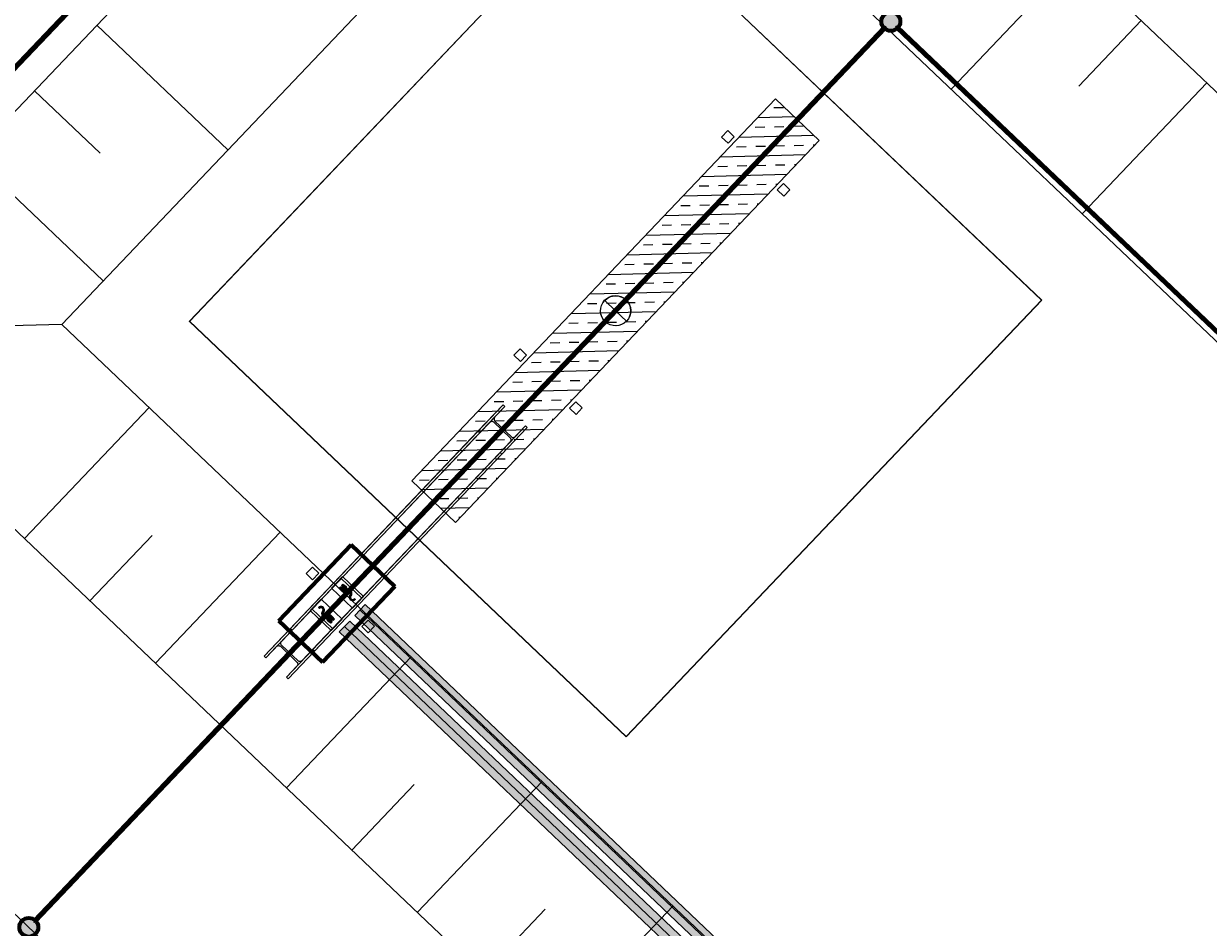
# Model space of a CAD drawing. Header units: metres. Extents: x 32343130.2 to 32343186.6, y 5699222 to 5699276.9.
# Tile 8 of 43: x 32343135.2 to 32343143.1, y 5699254.4 to 5699260.4. Entities that reach past the tile are written whole.
import ezdxf

# ---------------------------------------------------------------- set-up
doc = ezdxf.new("R2010")
doc.units = ezdxf.units.M
doc.linetypes.add('Mitte 1', pattern=[0.03, 0.012, -0.006, 0.006, -0.006])
for name, color, linetype, lineweight in [('0-1', 7, 'Continuous', 5), ('A-ANNO-DIMS', 7, 'Continuous', 9), ('A-ANNO-DIMS-50', 7, 'Continuous', 9), ('A-DETL-GENF', 7, 'Continuous', 18), ('A-DETL-MBND', 7, 'Continuous', 18), ('E-ELEC-FIXT', 7, 'Continuous', 70), ('E-POWR-CNTR', 7, 'Mitte 1', 25)]:
    doc.layers.add(name, color=color, linetype=linetype, lineweight=lineweight)
for name, color, linetype, lineweight, true_color in [('A-DETL-1', 254, 'Continuous', 18, 0xbebebe), ('A-DETL-GENF-1', 4, 'Continuous', 70, 0x00ffff), ('A-DETL-MBND-1', 7, 'Continuous', 5, 0xcccccc), ('A-DETL-MBND-3', 4, 'Continuous', 5, 0x00ffff), ('A-FLOR-HRAL-1', 7, 'Continuous', 5, 0xcccccc), ('A-FLOR-HRAL-2', 7, 'Continuous', 9, 0xcccccc), ('A-GENM-1', 7, 'Continuous', 5, 0xcccccc), ('A-GENM-3', 7, 'Continuous', 25, 0xcce5f2), ('A-MASS-1', 7, 'Continuous', 9, 0xcccccc), ('A-MASS-2', 7, 'Continuous', 5, 0xcccccc), ('E-POWR-CNDT-1', 7, 'Continuous', 70, 0x008040), ('E-POWR-CNTR-1', 7, 'Mitte 1', 70, 0x008040), ('G-IMPT-1', 7, 'Continuous', 70, 0x008040), ('S-COLS-1', 7, 'Continuous', 5, 0xcccccc), ('S-FNDN-1', 7, 'Continuous', 5, 0xcccccc), ('S-FNDN-2', 7, 'Continuous', 25, 0xcccccc)]:
    doc.layers.add(name, color=color, linetype=linetype, lineweight=lineweight, true_color=true_color)
doc.styles.add('Arial_1', font='arial.ttf', dxfattribs={"height": 0.15})
doc.dimstyles.new('Blitzschutz', dxfattribs={"dimscale": 0.3048, "dimtxt": 0.153039, "dimasz": 0.492126, "dimexe": 0.393701, "dimexo": 0.0625, "dimgap": 0.287073, "dimtad": 1, "dimlfac": 100, "dimrnd": 0.01, "dimdsep": 46, "dimtxsty": 'Arial_1', "dimblk1": 'OBLIQUE', "dimblk2": 'OBLIQUE', "dimsah": 1, "dimcen": 0.09, "dimdle": 0.393701, "dimadec": 0, "dimazin": 0, "dimtfac": 1, "dimtdec": 4, "dimtix": 1, "dimtmove": 0, "dimatfit": 3, "dimfxl": 0.393701, "dimfxlon": 1, "dimtvp": 1, "dimtfill": 1, "dimtolj": 1, "dimtzin": 0, "dimarcsym": 2})

# ---------------------------------------------------------------- blocks, each defined once
blk = doc.blocks.new('Einfügepunkt - Einfügepunkt-1186031-TGA_190_LP5_GR_FU-TGA-01_G_')
at = {"layer": 'A-DETL-MBND-1'}
for p, q in [((0, 0.1), (0, 0)), ((-0.1, 0), (0, 0)), ((0, 0), (0, -0.1)), ((0, 0), (0.1, 0))]:
    blk.add_line(p, q, dxfattribs=at)
blk.add_ellipse((0, 0), major_axis=(0.1, 0), ratio=1, dxfattribs=at)
blk = doc.blocks.new('Einfügepunkt - Einfügepunkt-V1-TGA_190_LP5_GR_FU-TGA-01_G_')
at = {"layer": 'A-GENM-3'}
for p, q in [((0, 0.1), (0, 0)), ((-0.1, 0), (0, 0)), ((0, 0), (0, -0.1)), ((0, 0), (0.1, 0))]:
    blk.add_line(p, q, dxfattribs=at)
blk.add_ellipse((0, 0), major_axis=(0.1, 0), ratio=1, dxfattribs=at)
blk = doc.blocks.new('Aushub - Aushub-3443405-TGA_190_LP5_GR_FU-TGA-01_G_')
at = {"layer": 'A-MASS-2'}
for p, q in [((63.616, 10.7493), (64.4432, 11.6187)), ((58.8163, 10.3468), (57.9469, 11.1739)), ((64.4643, 10.7704), (64.8779, 11.2051)), ((64.4854, 9.9222), (65.3126, 10.7916)), ((57.968, 10.3256), (57.5333, 10.7392)), ((57.9891, 9.4774), (57.1197, 10.3045)), ((57.4659, 7.7668), (58.293, 8.6362)), ((57.9006, 7.3532), (58.3141, 7.7879)), ((58.3353, 6.9396), (59.1624, 7.809)), ((58.77, 6.5261), (59.1835, 6.9608)), ((59.2047, 6.1125), (60.0318, 6.9819)), ((59.6394, 5.6989), (60.0529, 6.1336)), ((60.0741, 5.2854), (60.9012, 6.1548)), ((60.5088, 4.8718), (60.9223, 5.3065)), ((60.9435, 4.4582), (61.7706, 5.3276))]:
    blk.add_line(p, q, dxfattribs=at)
blk = doc.blocks.new('HE-B-Stütze - 3883414-TGA_190_LP5_GR_FU-TGA-01_G_')
at = {"layer": 'S-COLS-1'}
for p, q in [((60.6431, 8.6545), (59.231, 7.1703)), ((60.4758, 8.4786), (60.6431, 8.6545)), ((60.6431, 8.6545), (60.6547, 8.6435)), ((60.5884, 8.5737), (59.1735, 7.0865)), ((60.6547, 8.6435), (59.2426, 7.1592)), ((60.6547, 8.6435), (60.5884, 8.5737)), ((60.7909, 8.5139), (59.3788, 7.0296)), ((60.8025, 8.5029), (59.3904, 7.0186)), ((60.5538, 8.5374), (60.4874, 8.4676)), ((60.6906, 8.4346), (60.5805, 8.5393)), ((60.5877, 8.5469), (60.6978, 8.4422)), ((60.8025, 8.5029), (60.6352, 8.327)), ((60.7246, 8.4442), (60.7909, 8.5139)), ((60.7909, 8.5139), (60.8025, 8.5029)), ((60.4758, 8.4786), (59.0566, 6.9869)), ((60.4874, 8.4676), (59.0682, 6.9759)), ((59.3097, 6.9569), (60.7246, 8.4442)), ((60.4874, 8.4676), (60.4758, 8.4786)), ((60.6236, 8.338), (59.2044, 6.8463)), ((60.6236, 8.338), (60.69, 8.4078)), ((60.6352, 8.327), (60.6236, 8.338)), ((60.6352, 8.327), (59.216, 6.8353)), ((59.231, 7.1703), (59.0566, 6.9869)), ((59.1735, 7.0865), (59.2426, 7.1592)), ((59.2426, 7.1592), (59.231, 7.1703)), ((59.0682, 6.9759), (59.1374, 7.0486)), ((59.1647, 7.0512), (59.2748, 6.9464)), ((59.2823, 6.9543), (59.1722, 7.0591)), ((59.216, 6.8353), (59.3904, 7.0186)), ((59.3788, 7.0296), (59.3097, 6.9569)), ((59.3904, 7.0186), (59.3788, 7.0296)), ((59.0566, 6.9869), (59.0682, 6.9759)), ((59.2736, 6.919), (59.2044, 6.8463)), ((59.2044, 6.8463), (59.216, 6.8353))]:
    blk.add_line(p, q, dxfattribs=at)
at = {"layer": 'S-COLS-1', "flags": 128}
for points in [[(60.5884, 8.5737), (60.5857, 8.5702), (60.5837, 8.5663), (60.5827, 8.5621), (60.5826, 8.5578), (60.5834, 8.5538), (60.5852, 8.5501), (60.5877, 8.5469)], [(60.5805, 8.5393), (60.5773, 8.5417), (60.5735, 8.5433), (60.5694, 8.5439), (60.5652, 8.5436), (60.561, 8.5424), (60.5571, 8.5403), (60.5538, 8.5374)], [(60.69, 8.4078), (60.6927, 8.4113), (60.6946, 8.4153), (60.6957, 8.4195), (60.6958, 8.4237), (60.6949, 8.4278), (60.6932, 8.4315), (60.6906, 8.4346)], [(60.6978, 8.4422), (60.7011, 8.4398), (60.7049, 8.4382), (60.709, 8.4376), (60.7132, 8.4379), (60.7173, 8.4391), (60.7212, 8.4413), (60.7246, 8.4442)], [(59.1722, 7.0591), (59.1697, 7.0622), (59.168, 7.066), (59.1672, 7.0701), (59.1674, 7.0745), (59.1686, 7.0788), (59.1706, 7.0829), (59.1735, 7.0865)], [(59.1374, 7.0486), (59.1409, 7.0516), (59.1449, 7.0539), (59.1491, 7.0552), (59.1534, 7.0557), (59.1576, 7.0551), (59.1614, 7.0536), (59.1647, 7.0512)], [(59.2748, 6.9464), (59.2774, 6.9433), (59.2791, 6.9395), (59.2798, 6.9354), (59.2796, 6.9311), (59.2785, 6.9267), (59.2764, 6.9227), (59.2736, 6.919)], [(59.3097, 6.9569), (59.3062, 6.9539), (59.3022, 6.9516), (59.2979, 6.9503), (59.2936, 6.9499), (59.2894, 6.9504), (59.2856, 6.952), (59.2823, 6.9543)]]:
    blk.add_lwpolyline(points, dxfattribs=at)
blk = doc.blocks.new('Geländer - 60-4048510-TGA_190_LP5_GR_FU-TGA-01_G_')
at = {"layer": 'A-FLOR-HRAL-1'}
for p, q in [((-0.03, -0.03), (-0.03, 0.03)), ((-0.03, 0.03), (0.03, 0.03)), ((0.03, 0.03), (0.03, -0.03)), ((0.03, -0.03), (-0.03, -0.03))]:
    blk.add_line(p, q, dxfattribs=at)
at = {"layer": 'A-FLOR-HRAL-2'}
for p, q in [((0.03, 0.03), (-0.03, 0.03)), ((-0.03, 0.03), (-0.03, -0.03)), ((0.03, -0.03), (0.03, 0.03)), ((-0.03, -0.03), (0.03, -0.03))]:
    blk.add_line(p, q, dxfattribs=at)
blk = doc.blocks.new('Geländer - Geländer-4038925-TGA_190_LP5_GR_FU-TGA-01_G_')
for p, rotation in [((63.5136, 11.882), 316.4272566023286), ((63.883, 11.5305), 136.4272566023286), ((62.135, 10.433), 316.4272566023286), ((62.5045, 10.0815), 136.4272566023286), ((60.7565, 8.984), 316.4272566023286), ((61.1259, 8.6325), 136.4272566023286), ((59.3779, 7.535), 316.4272566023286), ((59.7474, 7.1835), 136.4272566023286)]:
    blk.add_blockref('Geländer - 60-4048510-TGA_190_LP5_GR_FU-TGA-01_G_', p, dxfattribs=dict(rotation=rotation))
blk = doc.blocks.new('Geländer - Geländer-4039571-TGA_190_LP5_GR_FU-TGA-01_G_')
for p, rotation in [((69.3096, 6.3678), 316.4272566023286), ((69.679, 6.0163), 136.4272566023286), ((67.931, 4.9188), 316.4272566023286), ((68.3005, 4.5673), 136.4272566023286), ((66.5525, 3.4698), 316.4272566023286), ((66.9219, 3.1183), 136.4272566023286), ((65.1739, 2.0208), 316.4272566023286), ((65.5434, 1.6693), 136.4272566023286)]:
    blk.add_blockref('Geländer - 60-4048510-TGA_190_LP5_GR_FU-TGA-01_G_', p, dxfattribs=dict(rotation=rotation))
blk = doc.blocks.new('ARC_190_LPX_FM_Stellplätze_rvt-1-TGA_190_LP5_GR_FU-TGA-01_G_')
at = {"layer": 'S-FNDN-1'}
h = blk.add_hatch(dxfattribs=at)
h.set_pattern_fill('FP_1', color=256, style=0, pattern_type=2)
h.set_pattern_definition([(1.427, (32343078.039, 5699248.927), (-0.00316272, 0.12696061), []), (1.427, (32343078.104, 5699248.865), (-0.00316272, 0.12696061), [0.0635, -0.0635])])
h.paths.add_polyline_path([(32343137.8054, 5699257.3346), (32343138.0952, 5699257.0589), (32343140.5077, 5699259.5946), (32343140.2179, 5699259.8704)])
at = {"layer": 'A-DETL-MBND-1'}
for p, q in [((32343139.0861, 5699261.2922), (32343136.329, 5699258.3942)), ((32343136.329, 5699258.3942), (32343139.0861, 5699261.2922)), ((32343139.0865, 5699261.2918), (32343136.3294, 5699258.3938)), ((32343136.3294, 5699258.3938), (32343139.0865, 5699261.2918)), ((32343141.9841, 5699258.5351), (32343139.0861, 5699261.2922)), ((32343139.0865, 5699261.2918), (32343141.9841, 5699258.5351)), ((32343141.9841, 5699258.5351), (32343139.0865, 5699261.2918)), ((32343139.0865, 5699261.2918), (32343141.9845, 5699258.5347)), ((32343139.227, 5699255.6371), (32343141.9841, 5699258.5351)), ((32343141.9841, 5699258.5351), (32343139.227, 5699255.6371)), ((32343139.2274, 5699255.6367), (32343141.9845, 5699258.5347)), ((32343141.9845, 5699258.5347), (32343139.2274, 5699255.6367)), ((32343141.9845, 5699258.5347), (32343141.9841, 5699258.5351)), ((32343136.329, 5699258.3942), (32343139.227, 5699255.6371)), ((32343136.3294, 5699258.3938), (32343136.329, 5699258.3942)), ((32343139.227, 5699255.6371), (32343136.3294, 5699258.3938)), ((32343136.3294, 5699258.3938), (32343139.227, 5699255.6371)), ((32343139.2274, 5699255.6367), (32343136.3294, 5699258.3938)), ((32343139.227, 5699255.6371), (32343139.2274, 5699255.6367))]:
    blk.add_line(p, q, dxfattribs=at)
at = {"layer": 'A-MASS-1'}
for p, q in [((32343139.0227, 5699263.8366), (32343133.7846, 5699258.3308)), ((32343173.5085, 5699231.0275), (32343139.0227, 5699263.8366)), ((32343133.7846, 5699258.3308), (32343168.2704, 5699225.5217))]:
    blk.add_line(p, q, dxfattribs=at)
at = {"layer": 'A-MASS-2'}
for p, q in [((32343139.065, 5699262.1404), (32343135.4807, 5699258.373)), ((32343171.8123, 5699230.9852), (32343139.065, 5699262.1404)), ((32343135.4807, 5699258.373), (32343133.7846, 5699258.3308)), ((32343135.4807, 5699258.373), (32343168.2281, 5699227.2178))]:
    blk.add_line(p, q, dxfattribs=at)
at = {"layer": 'S-FNDN-1'}
for p, q in [((32343137.8054, 5699257.3346), (32343140.2179, 5699259.8704)), ((32343140.2179, 5699259.8704), (32343140.5077, 5699259.5946)), ((32343140.5077, 5699259.5946), (32343138.0952, 5699257.0589)), ((32343138.0952, 5699257.0589), (32343137.8054, 5699257.3346))]:
    blk.add_line(p, q, dxfattribs=at)
at = {"layer": 'S-FNDN-2'}
for p, q in [((32343140.2179, 5699259.8704), (32343137.8054, 5699257.3346)), ((32343140.5077, 5699259.5946), (32343140.2179, 5699259.8704)), ((32343138.0952, 5699257.0589), (32343140.5077, 5699259.5946)), ((32343137.8054, 5699257.3346), (32343138.0952, 5699257.0589))]:
    blk.add_line(p, q, dxfattribs=at)
at = {"layer": 'A-FLOR-HRAL-1'}
for name in ['Geländer - Geländer-4038925-TGA_190_LP5_GR_FU-TGA-01_G_', 'Geländer - Geländer-4039571-TGA_190_LP5_GR_FU-TGA-01_G_']:
    blk.add_blockref(name, (32343077.7673, 5699249.1855), dxfattribs=at)
at = {"layer": 'A-GENM-1'}
for name, p, rotation in [('Einfügepunkt - Einfügepunkt-1186031-TGA_190_LP5_GR_FU-TGA-01_G_', (32343139.1565, 5699258.4646), 316.4272566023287), ('Einfügepunkt - Einfügepunkt-V1-TGA_190_LP5_GR_FU-TGA-01_G_', (32343139.1565, 5699258.4646), 226.4272566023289), ('Einfügepunkt - Einfügepunkt-1186031-TGA_190_LP5_GR_FU-TGA-01_G_', (32343139.157, 5699258.4642), 316.4272566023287)]:
    blk.add_blockref(name, p, dxfattribs=dict(at, rotation=rotation))
at = {"layer": 'A-MASS-2'}
blk.add_blockref('Aushub - Aushub-3443405-TGA_190_LP5_GR_FU-TGA-01_G_', (32343077.7673, 5699249.1855), dxfattribs=at)
at = {"layer": 'S-COLS-1'}
blk.add_blockref('HE-B-Stütze - 3883414-TGA_190_LP5_GR_FU-TGA-01_G_', (32343077.7673, 5699249.1855), dxfattribs=at)
blk = doc.blocks.new('Easee- Charge mit Säule doppelt - Doppelt-7529265-TGA_190_LP5_GR_FU-TGA-01_G_')
at = {"layer": 'A-DETL-GENF-1'}
for points in [[(-0.0499, 0.109), (-0.0499, 0.121), (-0.0599, 0.121), (-0.0599, 0.109)], [(-0.0499, 0.085), (-0.0499, 0.097), (-0.0599, 0.097), (-0.0599, 0.085)], [(-0.0299, 0.083), (-0.0247, 0.0837), (-0.0199, 0.0857), (-0.0157, 0.0889), (-0.0125, 0.093), (-0.0105, 0.0978), (-0.0099, 0.103), (-0.0105, 0.1082), (-0.0125, 0.113), (-0.0157, 0.1171), (-0.0199, 0.1203), (-0.0247, 0.1223), (-0.0299, 0.123), (-0.0499, 0.123), (-0.0499, 0.083)], [(0.0472, 0.08), (0.0531, 0.0808), (0.0587, 0.0831), (0.0634, 0.0867), (0.0671, 0.0915), (0.0694, 0.097), (0.0702, 0.103), (0.0622, 0.103), (0.0616, 0.0991), (0.0601, 0.0955), (0.0578, 0.0924), (0.0547, 0.09), (0.051, 0.0885), (0.0472, 0.088), (0.0433, 0.0885), (0.0397, 0.09), (0.0366, 0.0924), (0.0342, 0.0955), (0.0327, 0.0991), (0.0314, 0.1087), (0.0294, 0.114), (0.026, 0.1186), (0.0217, 0.1223), (0.0165, 0.1248), (0.0109, 0.1259), (0.0052, 0.1257), (-0.0002, 0.124), (-0.0051, 0.121), (-0.0091, 0.117), (-0.012, 0.112), (-0.0105, 0.1079), (-0.0099, 0.1034), (-0.0103, 0.099), (-0.0084, 0.0993), (-0.0068, 0.1004), (-0.006, 0.1021), (-0.0053, 0.1069), (-0.0038, 0.1105), (-0.0014, 0.1136), (0.0017, 0.116), (0.0053, 0.1175), (0.0092, 0.118), (0.013, 0.1175), (0.0167, 0.116), (0.0198, 0.1136), (0.0221, 0.1105), (0.0236, 0.1069), (0.0249, 0.097), (0.0272, 0.0915), (0.0309, 0.0867), (0.0357, 0.0831), (0.0412, 0.0808)], [(-0.0109, -0.1259), (-0.0052, -0.1257), (0.0002, -0.124), (0.0051, -0.121), (0.0091, -0.117), (0.012, -0.112), (0.0105, -0.1079), (0.0099, -0.1034), (0.0103, -0.099), (0.0084, -0.0993), (0.0068, -0.1004), (0.006, -0.1021), (0.0053, -0.1069), (0.0038, -0.1105), (0.0014, -0.1136), (-0.0017, -0.116), (-0.0053, -0.1175), (-0.0092, -0.118), (-0.013, -0.1175), (-0.0167, -0.116), (-0.0198, -0.1136), (-0.0221, -0.1105), (-0.0236, -0.1069), (-0.0249, -0.097), (-0.0272, -0.0915), (-0.0309, -0.0867), (-0.0357, -0.0831), (-0.0412, -0.0808), (-0.0472, -0.08), (-0.0531, -0.0808), (-0.0587, -0.0831), (-0.0634, -0.0867), (-0.0671, -0.0915), (-0.0694, -0.097), (-0.0702, -0.103), (-0.0622, -0.103), (-0.0616, -0.0991), (-0.0601, -0.0955), (-0.0578, -0.0924), (-0.0547, -0.09), (-0.051, -0.0885), (-0.0472, -0.088), (-0.0433, -0.0885), (-0.0397, -0.09), (-0.0366, -0.0924), (-0.0342, -0.0955), (-0.0327, -0.0991), (-0.0314, -0.1087), (-0.0294, -0.114), (-0.026, -0.1186), (-0.0217, -0.1223), (-0.0165, -0.1248)], [(0.0499, -0.123), (0.0499, -0.083), (0.0299, -0.083), (0.0247, -0.0837), (0.0199, -0.0857), (0.0157, -0.0889), (0.0125, -0.093), (0.0105, -0.0978), (0.0099, -0.103), (0.0105, -0.1082), (0.0125, -0.113), (0.0157, -0.1171), (0.0199, -0.1203), (0.0247, -0.1223), (0.0299, -0.123)], [(0.0599, -0.097), (0.0599, -0.085), (0.0499, -0.085), (0.0499, -0.097)], [(0.0599, -0.121), (0.0599, -0.109), (0.0499, -0.109), (0.0499, -0.121)]]:
    blk.add_hatch(color=256, dxfattribs=at).paths.add_polyline_path(points)
at = {"layer": 'A-DETL-GENF'}
for p, q in [((-0.0965, 0.156), (-0.0965, 0.1403)), ((0.0965, 0.156), (-0.0965, 0.156)), ((0.0965, 0.156), (-0.0965, 0.156)), ((-0.0965, 0.156), (-0.0965, 0.05)), ((-0.0965, 0.1403), (0.0965, 0.1403)), ((-0.0599, 0.121), (-0.0499, 0.121)), ((-0.0599, 0.109), (-0.0599, 0.121)), ((-0.0499, 0.121), (-0.0599, 0.121)), ((-0.0599, 0.121), (-0.0599, 0.109)), ((-0.0499, 0.109), (-0.0599, 0.109)), ((-0.0599, 0.109), (-0.0499, 0.109)), ((-0.0599, 0.097), (-0.0499, 0.097)), ((-0.0599, 0.085), (-0.0599, 0.097)), ((-0.0499, 0.097), (-0.0599, 0.097)), ((-0.0599, 0.097), (-0.0599, 0.085)), ((-0.0499, 0.085), (-0.0599, 0.085)), ((-0.0599, 0.085), (-0.0499, 0.085)), ((-0.0499, 0.123), (-0.0299, 0.123)), ((-0.0499, 0.083), (-0.0499, 0.123)), ((-0.0299, 0.123), (-0.0499, 0.123)), ((-0.0499, 0.123), (-0.0499, 0.083)), ((-0.0499, 0.109), (-0.0499, 0.121)), ((-0.0499, 0.085), (-0.0499, 0.097)), ((-0.0299, 0.083), (-0.0499, 0.083)), ((-0.0499, 0.083), (-0.0299, 0.083)), ((0.0622, 0.103), (0.0702, 0.103)), ((0.0702, 0.103), (0.0622, 0.103)), ((0.0702, 0.103), (0.0714, 0.103)), ((0.0965, 0.1403), (0.0965, 0.156)), ((0.0965, 0.05), (0.0965, 0.156)), ((0.0965, 0.05), (0.0965, 0.1403)), ((-0.0965, 0.05), (0.0965, 0.05)), ((-0.0965, 0.05), (0.0965, 0.05)), ((-0.0965, -0.05), (-0.0965, -0.1403)), ((0.0965, -0.05), (-0.0965, -0.05)), ((0.0965, -0.05), (-0.0965, -0.05)), ((-0.0965, -0.05), (-0.0965, -0.156)), ((0.0965, -0.156), (0.0965, -0.05)), ((-0.0965, -0.1403), (-0.0965, -0.156)), ((0.0965, -0.1403), (-0.0965, -0.1403)), ((-0.0965, -0.156), (0.0965, -0.156)), ((-0.0965, -0.156), (0.0965, -0.156)), ((-0.0702, -0.103), (-0.0714, -0.103)), ((-0.0622, -0.103), (-0.0702, -0.103)), ((-0.0702, -0.103), (-0.0622, -0.103)), ((0.0299, -0.083), (0.0499, -0.083)), ((0.0499, -0.083), (0.0299, -0.083)), ((0.0499, -0.123), (0.0299, -0.123)), ((0.0299, -0.123), (0.0499, -0.123)), ((0.0499, -0.083), (0.0499, -0.123)), ((0.0499, -0.123), (0.0499, -0.083)), ((0.0499, -0.085), (0.0599, -0.085)), ((0.0499, -0.085), (0.0499, -0.097)), ((0.0599, -0.085), (0.0499, -0.085)), ((0.0599, -0.097), (0.0499, -0.097)), ((0.0499, -0.097), (0.0599, -0.097)), ((0.0499, -0.109), (0.0599, -0.109)), ((0.0599, -0.109), (0.0499, -0.109)), ((0.0499, -0.109), (0.0499, -0.121)), ((0.0599, -0.121), (0.0499, -0.121)), ((0.0499, -0.121), (0.0599, -0.121)), ((0.0599, -0.085), (0.0599, -0.097)), ((0.0599, -0.097), (0.0599, -0.085)), ((0.0599, -0.109), (0.0599, -0.121)), ((0.0599, -0.121), (0.0599, -0.109)), ((0.0965, -0.156), (0.0965, -0.1403))]:
    blk.add_line(p, q, dxfattribs=at)
for centre, start, end in [((-0.0299, 0.103), 348.5253, 26.79243), ((0.0299, -0.103), 168.5253, 206.79243)]:
    blk.add_arc(centre, 0.02, start, end, dxfattribs=at)
for centre, major_axis, start_param, end_param in [((-0.0299, 0.103), (0.02, 0), 4.712389, 7.853982), ((-0.0299, 0.103), (0.02, 0), 4.712389, 7.853982), ((0.0092, 0.103), (0.0158, 0.0168), 5.467347, 8.206173), ((0.0092, 0.103), (0.023, 0), 0, 2.738826), ((-0.0098, 0.103), (0.004, 0), 4.609156, 6.283185), ((-0.0098, 0.103), (-0.00134, 0.00377), 2.697277, 4.371306), ((0.0092, 0.103), (0, 0.015), 4.712389, 7.853982), ((0.0092, 0.103), (0, 0.015), 4.712389, 7.853982), ((0.0472, 0.103), (0, 0.023), 1.570796, 4.712389), ((0.0472, 0.103), (0, 0.023), 1.570796, 4.712389), ((0.0472, 0.103), (0.015, 0), 3.141593, 6.283185), ((0.0472, 0.103), (0.015, 0), 3.141593, 6.283185), ((-0.0472, -0.103), (0, 0.023), 4.712389, 7.853982), ((-0.0472, -0.103), (0, 0.023), 4.712389, 7.853982), ((-0.0472, -0.103), (0.015, 0), 0, 3.141593), ((-0.0472, -0.103), (0.015, 0), 0, 3.141593), ((-0.0092, -0.103), (0.0158, 0.0168), 2.325754, 5.06458), ((-0.0092, -0.103), (0.023, 0), 3.141593, 5.880419), ((-0.0092, -0.103), (0, 0.015), 1.570796, 4.712389), ((-0.0092, -0.103), (0, 0.015), 1.570796, 4.712389), ((0.0098, -0.103), (0.004, 0), 1.467564, 3.141593), ((0.0098, -0.103), (-0.00134, 0.00377), 5.83887, 7.512899), ((0.0299, -0.103), (0.02, 0), 1.570796, 4.712389), ((0.0299, -0.103), (0.02, 0), 1.570796, 4.712389)]:
    blk.add_ellipse(centre, major_axis=major_axis, ratio=1, start_param=start_param, end_param=end_param, dxfattribs=at)
at = {"layer": 'E-ELEC-FIXT'}
for p, q in [((0.2, 0.3475), (-0.2, 0.3475)), ((-0.2, 0.3475), (-0.2, -0.3475)), ((-0.2, -0.3475), (-0.2, 0.3475)), ((-0.2, 0.3475), (0.2, 0.3475)), ((0.2, -0.3475), (0.2, 0.3475)), ((0.2, 0.3475), (0.2, -0.3475)), ((-0.2, -0.3475), (0.2, -0.3475)), ((0.2, -0.3475), (-0.2, -0.3475))]:
    blk.add_line(p, q, dxfattribs=at)
blk = doc.blocks.new('Leerrohr-Verteilerkasten - T-Stück - PVC1 - Fundamenterder-7531893-TGA_190_LP5_GR_FU-TGA-01_G_')
at = {"layer": 'G-IMPT-1'}
blk.add_hatch(color=256, dxfattribs=at).paths.add_polyline_path([(0.0625, 0), (0.0604, 0.0162), (0.0541, 0.0313), (0.0442, 0.0442), (0.0313, 0.0541), (0.0162, 0.0604), (0, 0.0625), (-0.0162, 0.0604), (-0.0313, 0.0541), (-0.0442, 0.0442), (-0.0541, 0.0313), (-0.0604, 0.0162), (-0.0625, 0), (-0.0604, -0.0162), (-0.0541, -0.0313), (-0.0442, -0.0442), (-0.0313, -0.0541), (-0.0162, -0.0604), (0, -0.0625), (0.0162, -0.0604), (0.0313, -0.0541), (0.0442, -0.0442), (0.0541, -0.0313), (0.0604, -0.0162)])
blk.add_circle((0, 0), 0.0625, dxfattribs=at)
blk = doc.blocks.new('Leerrohr-Verteilerkasten - Kreuzstück - PVC1 - Fundamenterder-V2-TGA_190_LP5_GR_FU-TGA-01_G_')
at = {"layer": 'G-IMPT-1'}
blk.add_hatch(color=256, dxfattribs=at).paths.add_polyline_path([(0.0625, 0), (0.0604, 0.0162), (0.0541, 0.0313), (0.0442, 0.0442), (0.0313, 0.0541), (0.0162, 0.0604), (0, 0.0625), (-0.0162, 0.0604), (-0.0313, 0.0541), (-0.0442, 0.0442), (-0.0541, 0.0313), (-0.0604, 0.0162), (-0.0625, 0), (-0.0604, -0.0162), (-0.0541, -0.0313), (-0.0442, -0.0442), (-0.0313, -0.0541), (-0.0162, -0.0604), (0, -0.0625), (0.0162, -0.0604), (0.0313, -0.0541), (0.0442, -0.0442), (0.0541, -0.0313), (0.0604, -0.0162)])
blk.add_circle((0, 0), 0.0625, dxfattribs=at)
blk = doc.blocks.new('DIMBLOCK13-TGA_190_LP5_GR_FU-TGA-01_G_')
at = {"layer": 'A-ANNO-DIMS-50', "lineweight": 35, "transparency": 16777216}
for p, q in [((32343136.7091, 5699264.4512), (32343136.7065, 5699264.5573)), ((32343136.7091, 5699264.4512), (32343136.7117, 5699264.3452)), ((32343130.9881, 5699258.4379), (32343130.9855, 5699258.5439)), ((32343130.9881, 5699258.4379), (32343130.9907, 5699258.3318))]:
    blk.add_line(p, q, dxfattribs=at)
at = {"layer": 'A-ANNO-DIMS-50', "transparency": 16777216}
for p, q in [((32343136.7091, 5699264.4512), (32343136.6222, 5699264.5339)), ((32343130.9881, 5699258.4379), (32343136.7091, 5699264.4512)), ((32343136.7091, 5699264.4512), (32343136.796, 5699264.3685)), ((32343130.9881, 5699258.4379), (32343130.9012, 5699258.5206)), ((32343130.9881, 5699258.4379), (32343131.075, 5699258.3551))]:
    blk.add_line(p, q, dxfattribs=at)
at = {"layer": 'A-ANNO-DIMS-50', "color": 0, "transparency": 16777216, "insert": (32343133.408, 5699261.3909), "char_height": 0.15, "width": 0.822172, "attachment_point": 1, "rotation": 46.42726, "line_spacing_factor": 0.941778, "style": 'Arial_1', "bg_fill": 3, "box_fill_scale": 1.25, "bg_fill_color": 256, "bg_fill_true_color": 13158600, "bg_fill_transparency": 0}
blk.add_mtext('830 cm', dxfattribs=at)
blk = doc.blocks.new('_Oblique')
at = {"color": 0, "linetype": 'ByBlock', "lineweight": -2}
blk.add_line((-0.5, -0.5), (0.5, 0.5), dxfattribs=at)

msp = doc.modelspace()

# ---------------------------------------------------------------- hatches: boundary and pattern name
at = {"layer": 'A-DETL-MBND-3'}
for points in [[(32343143.00504, 5699251.13358), (32343143.03951, 5699251.16981), (32343137.46086, 5699256.47722), (32343137.42639, 5699256.441), (32343142.91205, 5699251.22205)], [(32343142.94651, 5699251.25828), (32343143.03951, 5699251.16981), (32343143.07397, 5699251.20603), (32343137.49532, 5699256.51345), (32343137.46086, 5699256.47722), (32343142.5793, 5699251.60763)], [(32343142.90165, 5699251.02491), (32343142.93612, 5699251.06113), (32343137.35747, 5699256.36855), (32343137.323, 5699256.33232), (32343142.80866, 5699251.11338)], [(32343142.84312, 5699251.1496), (32343142.93612, 5699251.06113), (32343142.97058, 5699251.09736), (32343137.39193, 5699256.40477), (32343137.35747, 5699256.36855), (32343142.47591, 5699251.49896)]]:
    msp.add_hatch(color=256, dxfattribs=at).paths.add_polyline_path(points)

# ---------------------------------------------------------------- linework, layer by layer
at = {"layer": 'A-DETL-1'}
for q in [(32343149.02727, 5699274.64299), (32343167.14036, 5699224.04334)]:
    msp.add_line((32343132.36436, 5699257.12854), q, dxfattribs=at)
at = {"layer": 'A-DETL-MBND'}
for p, q in [((32343137.49532, 5699256.51345), (32343137.42639, 5699256.441)), ((32343137.46086, 5699256.47722), (32343143.03951, 5699251.16981)), ((32343137.46086, 5699256.47722), (32343143.03951, 5699251.16981)), ((32343143.07397, 5699251.20603), (32343137.49532, 5699256.51345)), ((32343137.39193, 5699256.40477), (32343137.323, 5699256.33232)), ((32343137.35747, 5699256.36855), (32343142.93612, 5699251.06113)), ((32343137.35747, 5699256.36855), (32343142.93612, 5699251.06113)), ((32343142.97058, 5699251.09736), (32343137.39193, 5699256.40477)), ((32343137.42639, 5699256.441), (32343143.00504, 5699251.13358)), ((32343137.323, 5699256.33232), (32343142.90165, 5699251.02491))]:
    msp.add_line(p, q, dxfattribs=at)
at = {"layer": 'E-POWR-CNDT-1'}
for p, q in [((32343138.04316, 5699263.10334), (32343132.40074, 5699257.17257)), ((32343132.40653, 5699257.16706), (32343138.04895, 5699263.09783)), ((32343140.94116, 5699260.34625), (32343135.29874, 5699254.41547)), ((32343135.30453, 5699254.40996), (32343140.94695, 5699260.34073)), ((32343140.94406, 5699260.34349), (32343140.94116, 5699260.34625)), ((32343140.94695, 5699260.34073), (32343140.94406, 5699260.34349)), ((32343141.0274, 5699260.34839), (32343141.02188, 5699260.3426)), ((32343141.02464, 5699260.3455), (32343141.02188, 5699260.3426)), ((32343141.02188, 5699260.3426), (32343146.73529, 5699254.90698)), ((32343146.7408, 5699254.91277), (32343141.0274, 5699260.34839)), ((32343135.29874, 5699254.41547), (32343135.30163, 5699254.41271)), ((32343135.30163, 5699254.41271), (32343135.30453, 5699254.40996))]:
    msp.add_line(p, q, dxfattribs=at)
at = {"layer": 'E-POWR-CNTR'}
for p, q in [((32343132.40363, 5699257.16981), (32343138.04606, 5699263.10059)), ((32343135.30163, 5699254.41271), (32343140.94406, 5699260.34349)), ((32343146.73805, 5699254.90987), (32343141.02464, 5699260.3455))]:
    msp.add_line(p, q, dxfattribs=at)
at = {"layer": 'E-POWR-CNTR-1'}
for p, q in [((32343132.40363, 5699257.16981), (32343138.04606, 5699263.10059)), ((32343135.30163, 5699254.41271), (32343140.94406, 5699260.34349)), ((32343146.73805, 5699254.90987), (32343141.02464, 5699260.3455))]:
    msp.add_line(p, q, dxfattribs=at)

# ---------------------------------------------------------------- block references
at = {"layer": '0-1'}
msp.add_blockref('ARC_190_LPX_FM_Stellplätze_rvt-1-TGA_190_LP5_GR_FU-TGA-01_G_', (0, 0), dxfattribs=at)
at = {"layer": 'E-ELEC-FIXT', "rotation": 316.4272566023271}
msp.add_blockref('Easee- Charge mit Säule doppelt - Doppelt-7529265-TGA_190_LP5_GR_FU-TGA-01_G_', (32343137.30671, 5699256.52026), dxfattribs=at)
at = {"layer": 'E-POWR-CNDT-1'}
for name, p, rotation in [('Leerrohr-Verteilerkasten - Kreuzstück - PVC1 - Fundamenterder-V2-TGA_190_LP5_GR_FU-TGA-01_G_', (32343140.98334, 5699260.38478), 226.4272566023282), ('Leerrohr-Verteilerkasten - T-Stück - PVC1 - Fundamenterder-7531893-TGA_190_LP5_GR_FU-TGA-01_G_', (32343135.26235, 5699254.37142), 136.4272566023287)]:
    msp.add_blockref(name, p, dxfattribs=dict(at, rotation=rotation))

# ---------------------------------------------------------------- next in the draw order: dimensions: what is measured, and where the dimension line sits
at = {"layer": 'A-ANNO-DIMS'}
dim = msp.add_linear_dim(base=(32343136.7091, 5699264.45122), p1=(32343131.07504, 5699258.35514), p2=(32343136.79604, 5699264.36851), angle=46.427257, dimstyle='Blitzschutz', override={"dimpost": '<> cm', "dimfxl": 8.300025}, dxfattribs=at)
dim.commit()
dim.dimension.update_dxf_attribs({"geometry": 'DIMBLOCK13-TGA_190_LP5_GR_FU-TGA-01_G_', "text_midpoint": (32343133.72968, 5699261.55767)})

doc.saveas('drawing.dxf')
